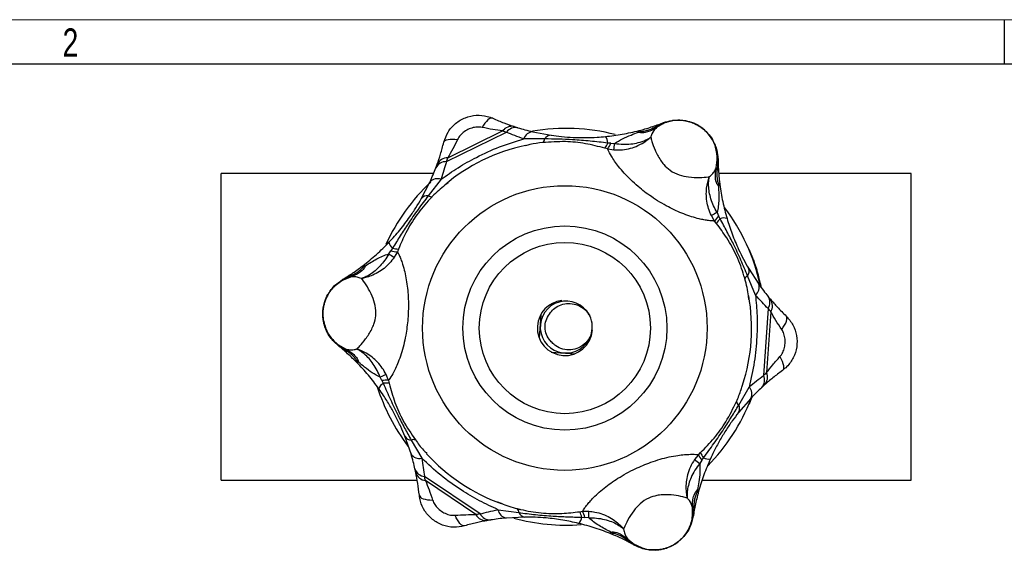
# Model space of a CAD drawing. Header units: millimetres. Extents: x 0 to 420, y 0 to 297.
# Tile 4 of 11: x 99 to 210, y 237 to 297. Entities that reach past the tile are written whole.
import ezdxf

# ---------------------------------------------------------------- set-up
doc = ezdxf.new("R2010")
doc.units = ezdxf.units.MM
doc.layers.add('ОСЕВЫЕ', color=7, linetype='Continuous')
doc.styles.add('SLDTEXTSTYLE2', font='TXT', dxfattribs={"width": 0.75})

msp = doc.modelspace()

# ---------------------------------------------------------------- linework, layer by layer
at = {"color": 7, "linetype": 'Continuous', "lineweight": 25}
for p, q in [((415, 292), (20, 292)), ((170.625, 284.888), (171.616, 285.367)), ((171.656, 285.33), (170.882, 284.877)), ((174.953, 285.413), (174.744, 285.455)), ((147.246, 281.045), (154.018, 284.353)), ((147.408, 281.485), (153.571, 284.495)), ((158.294, 283.599), (155.952, 283.603)), ((156.968, 284.404), (159.034, 284.011)), ((165.394, 282.468), (165.074, 282.559)), ((165.394, 282.468), (166.096, 282.362)), ((165.749, 283.105), (165.408, 283.139)), ((165.749, 283.105), (166.174, 283.088)), ((177.586, 280.36), (177.715, 281.248)), ((177.765, 281.225), (177.693, 280.126)), ((145.808, 279.707), (121.935, 279.707)), ((121.935, 245.257), (121.935, 279.707)), ((199.535, 279.707), (177.877, 279.707)), ((199.535, 245.257), (199.535, 279.707)), ((144.431, 276.879), (145.392, 278.75)), ((146.648, 279.059), (145.211, 277.209)), ((147.448, 278.668), (147.091, 278.384)), ((177.416, 274.369), (177.053, 274.98)), ((177.698, 275.325), (177.872, 274.938)), ((178.032, 274.634), (177.872, 274.938)), ((177.62, 274.107), (177.416, 274.369)), ((141.201, 271.315), (141.018, 271.025)), ((140.77, 270.68), (141.018, 271.025)), ((141.739, 270.914), (141.391, 270.295)), ((141.864, 271.222), (141.739, 270.914)), ((181.634, 270.354), (181.678, 270.232)), ((135.627, 267.788), (136.614, 268.275)), ((136.465, 268.066), (135.632, 267.734)), ((182.015, 266.045), (181.131, 268.215)), ((181.235, 269.055), (182.375, 267.287)), ((182.413, 267.811), (182.411, 267.81)), ((182.43, 267.731), (182.433, 267.731)), ((181.277, 265.548), (181.214, 265.965)), ((157.874, 263.863), (157.689, 261.209)), ((183.436, 264.535), (182.915, 257.016)), ((183.736, 264.174), (183.261, 257.332)), ((136.025, 259.774), (135.114, 260.393)), ((135.127, 260.446), (135.906, 260.002)), ((159.054, 259.641), (161.708, 259.457)), ((140.736, 256.453), (140.477, 257.114)), ((140.007, 256.443), (139.809, 256.819)), ((140.007, 256.443), (140.148, 256.13)), ((140.736, 256.453), (140.817, 256.131)), ((180.124, 253.689), (181.299, 255.716)), ((181.484, 254.436), (180.111, 252.843)), ((181.562, 254.516), (181.289, 253.77)), ((143.273, 248.188), (142.579, 250.174)), ((143.306, 249.739), (144.474, 247.709)), ((175.595, 248.106), (175.151, 247.551)), ((175.595, 248.106), (175.833, 248.338)), ((175.968, 247.48), (175.742, 247.121)), ((175.968, 247.48), (176.168, 247.759)), ((121.935, 245.257), (143.963, 245.257)), ((151.042, 241.448), (144.792, 245.659)), ((150.58, 241.369), (144.892, 245.201)), ((176.025, 245.257), (199.535, 245.257)), ((153, 242.811), (153.413, 242.649)), ((153.062, 241.923), (155.382, 241.604)), ((162.241, 241.699), (162.57, 241.744)), ((162.57, 241.744), (163.28, 241.753)), ((174.942, 241.252), (174.936, 242.149)), ((175.074, 242.366), (174.994, 241.268)), ((156.058, 241.094), (153.957, 240.99)), ((162.491, 241.078), (162.834, 241.065)), ((163.257, 241.022), (162.834, 241.065)), ((168.333, 238.014), (167.417, 238.626)), ((167.673, 238.601), (168.377, 238.046))]:
    msp.add_line(p, q, dxfattribs=at)
at = {"color": 7, "linetype": 'Continuous', "lineweight": 25, "flags": 128}
for points in [[(152.474, 285.916), (152.36, 285.939), (152.227, 285.915), (152.08, 285.845), (151.923, 285.729), (151.758, 285.572), (151.591, 285.377), (151.426, 285.149), (151.267, 284.893)], [(146.961, 283.224), (147.014, 283.328), (147.114, 283.418), (147.26, 283.49), (147.448, 283.544), (147.673, 283.577), (147.93, 283.588), (148.211, 283.578), (148.51, 283.547)], [(184.971, 262.188), (185.147, 262.432), (185.297, 262.67), (185.415, 262.899), (185.499, 263.11), (185.547, 263.3), (185.557, 263.462), (185.529, 263.594), (185.465, 263.692)], [(184.758, 259.128), (184.9, 258.862), (185.015, 258.605), (185.1, 258.363), (185.154, 258.142), (185.175, 257.948), (185.163, 257.785), (185.118, 257.658), (185.041, 257.571)], [(144.21, 243.54), (144.247, 243.43), (144.334, 243.327), (144.469, 243.235), (144.647, 243.156), (144.866, 243.093), (145.118, 243.046), (145.399, 243.017), (145.699, 243.006)], [(149.298, 240.112), (149.181, 240.105), (149.053, 240.148), (148.918, 240.238), (148.777, 240.374), (148.636, 240.553), (148.498, 240.769), (148.366, 241.018), (148.243, 241.292)]]:
    msp.add_lwpolyline(points, dxfattribs=at)
at = {"color": 7, "linetype": 'Continuous', "lineweight": 25}
for radius in [16, 11.475, 9.625]:
    msp.add_circle((160.575, 262.343), radius, dxfattribs=at)
for centre, radius, start, end in [((154.608, 283.727), 1.291, 77.80344, 143.46385), ((155.049, 283.61), 1.271, 78.85695, 144.2056), ((162.661, 308.747), 25, 251.86913, 252.86376), ((160.735, 262.482), 22.3, 75.67808, 99.83514), ((170.77, 285.262), 0.401, 248.8385, 286.25998), ((171.726, 285.321), 0.119, 114.16256, 157.31107), ((171.707, 285.424), 0.107, 211.84873, 241.24782), ((174.96, 285.423), 0.0127, 207.78462, 234.71362), ((174.926, 285.302), 0.118, 68.25646, 79.03263), ((161.973, 310.154), 27, 251.86913, 252.86376), ((157.036, 283.273), 1.133, 93.45357, 163.03995), ((157.729, 283.627), 0.566, 308.55545, 357.243), ((159.018, 283.17), 0.842, 88.93231, 149.30224), ((164.24, 283.118), 1.169, 1.00825, 40.0105), ((168.2, 287.537), 3.255, 281.41492, 288.19093), ((176.461, 284.268), 0.118, 33.03353, 43.8097), ((176.561, 284.345), 0.0127, 237.35254, 264.28154), ((160.575, 262.343), 21, 102.20414, 130.04517), ((163.192, 284.029), 2.388, 322.01171, 338.1224), ((163.174, 284.126), 2.77, 323.25147, 338.37064), ((128.703, 286.727), 37.647, 353.34136, 354.45336), ((147.377, 280.194), 1.291, 88.60231, 154.26271), ((122.005, 290.632), 27, 339.2024, 340.19703), ((177.681, 281.309), 0.119, 314.75509, 357.9036), ((147.198, 279.775), 1.271, 87.86055, 153.20921), ((122.692, 289.224), 25, 339.2024, 340.19703), ((177.985, 280.401), 0.401, 185.80617, 223.22766), ((177.783, 281.331), 0.107, 230.81834, 260.21742), ((146.242, 278.001), 1.133, 69.02621, 138.61258), ((160.735, 262.482), 22.3, 133.13314, 155.53644), ((181.059, 278.874), 3.255, 183.87522, 190.65123), ((145.105, 276.374), 0.842, 82.76391, 143.13385), ((145.537, 277.671), 0.566, 234.82316, 283.51071), ((160.735, 262.482), 22.3, 12.15251, 37.00129), ((195.147, 241.966), 37.647, 117.6128, 118.7248), ((179.786, 272.935), 2.77, 133.69552, 148.81469), ((179.689, 272.915), 2.388, 133.94376, 150.05444), ((178.452, 273.544), 1.169, 72.05566, 111.05791), ((141.935, 272.224), 1.169, 192.05566, 231.05791), ((141.861, 273.61), 2.388, 253.94376, 270.05444), ((160.935, 302.471), 37.647, 237.6128, 238.7248), ((141.796, 273.684), 2.77, 253.69552, 268.81469), ((136.016, 271.817), 3.255, 303.87522, 310.65123), ((136.23, 268.391), 0.401, 305.80617, 343.22766), ((181.369, 267.701), 0.566, 114.82316, 163.51071), ((180.461, 268.724), 0.842, 322.76391, 23.13385), ((135.596, 267.674), 0.119, 74.75509, 117.9036), ((135.526, 267.751), 0.107, 350.81834, 20.21742), ((181.301, 266.926), 1.133, 309.02621, 18.61258), ((160.575, 262.343), 21, 342.22331, 9.95541), ((182.36, 265.211), 1.271, 327.86055, 33.20921), ((202.796, 281.709), 25, 219.2024, 220.19703), ((133.644, 265.137), 0.118, 153.03353, 163.8097), ((133.527, 265.186), 0.0127, 357.35254, 24.28154), ((160.575, 262.343), 3.1, 96.50574, 176.03308), ((160.731, 262.461), 2.922, 28.12534, 340.32356), ((182.634, 264.847), 1.291, 328.60231, 34.26271), ((160.735, 262.482), 2.925, 339.9226, 24.9226), ((204.359, 281.6), 27, 219.2024, 220.19703), ((133.516, 263.292), 0.118, 188.25646, 199.03263), ((133.394, 263.26), 0.0127, 327.78462, 354.71362), ((160.575, 262.343), 3.1, 176.03308, 356.03308), ((135.099, 260.51), 0.119, 234.16256, 277.31107), ((135.02, 260.443), 0.107, 331.84873, 1.24782), ((135.629, 259.712), 0.401, 8.8385, 46.25998), ((134.943, 256.349), 3.255, 41.41492, 48.19093), ((155.393, 222.549), 37.647, 113.34136, 114.45336), ((181.756, 256.495), 1.271, 318.85695, 24.2056), ((201.282, 237.226), 27, 131.86913, 132.86376), ((182.077, 256.818), 1.291, 317.80344, 23.46385), ((140.75, 255.128), 1.169, 121.00825, 160.0105), ((140.41, 253.702), 2.77, 83.25147, 98.37064), ((140.485, 253.766), 2.388, 82.01171, 98.1224), ((199.719, 237.334), 25, 131.86913, 132.86376), ((160.735, 262.482), 22.3, 197.57383, 217.03139), ((180.47, 254.942), 1.133, 333.45357, 43.03995), ((160.735, 262.482), 22.3, 315.50001, 338.66779), ((180.43, 254.165), 0.566, 188.55545, 237.243), ((179.39, 253.277), 0.842, 328.93231, 29.30224), ((143.316, 250.581), 0.842, 208.93231, 269.30224), ((143.565, 249.236), 0.566, 68.55545, 117.243), ((144.218, 248.813), 1.133, 213.45357, 283.03995), ((160.575, 262.343), 21, 222.25855, 250.01418), ((178.14, 249.2), 2.77, 203.25147, 218.37064), ((178.047, 249.233), 2.388, 202.01171, 218.1224), ((197.628, 277.752), 37.647, 233.34136, 234.45336), ((176.735, 248.781), 1.169, 241.00825, 280.0105), ((144.92, 246.923), 1.271, 198.85695, 264.2056), ((119.344, 240.947), 25, 11.86913, 12.86376), ((145.039, 246.483), 1.291, 197.80344, 263.46385), ((118.469, 239.648), 27, 11.86913, 12.86376), ((178.581, 243.142), 3.255, 161.41492, 168.19093), ((155.36, 214.795), 27, 99.2024, 100.19703), ((152.166, 242.042), 1.271, 207.86055, 273.20921), ((154.181, 242.101), 1.133, 189.02621, 258.61258), ((154.819, 241.655), 0.566, 354.82316, 43.51071), ((156.158, 241.93), 0.842, 202.76391, 263.13385), ((160.174, 240.503), 2.388, 13.94376, 30.05444), ((160.142, 240.409), 2.77, 13.69552, 28.81469), ((125.643, 242.591), 37.647, 357.6128, 358.7248), ((175.326, 242.054), 0.401, 128.8385, 166.25998), ((151.714, 241.987), 1.291, 208.60231, 274.26271), ((156.236, 216.094), 25, 99.2024, 100.19703), ((160.735, 262.482), 22.3, 254.67533, 274.2886), ((161.337, 241.26), 1.169, 312.05566, 351.05791), ((174.997, 241.161), 0.107, 91.84873, 121.24782), ((174.899, 241.196), 0.119, 354.16256, 37.31107), ((164.65, 236.337), 3.255, 63.87522, 70.65123), ((167.509, 238.235), 0.401, 65.80617, 103.22766), ((173.282, 238.434), 0.118, 308.25646, 319.03263), ((173.371, 238.344), 0.0127, 87.78462, 114.71362), ((168.415, 237.946), 0.107, 110.81834, 140.21742), ((168.447, 238.045), 0.119, 194.75509, 237.9036), ((171.636, 237.497), 0.0127, 117.35254, 144.28154), ((171.62, 237.622), 0.118, 273.03353, 283.8097)]:
    msp.add_arc(centre, radius, start, end, dxfattribs=at)
for points, knots in [([(146.961, 283.224), (147.097, 283.618), (147.373, 284.416), (148.242, 285.387), (149.354, 286.05), (150.606, 286.32), (151.681, 286.224), (152.269, 285.996), (152.474, 285.916)], [0, 0, 0, 0, 0.1795341, 0.3635123, 0.545343, 0.7260163, 0.9041961, 1, 1, 1, 1]), ([(152.474, 285.916), (152.897, 285.736), (153.758, 285.368), (154.502, 285.116), (154.881, 284.988)], [0, 0, 0, 0, 0.4913897, 1, 1, 1, 1]), ([(171.616, 285.367), (172.038, 285.503), (172.931, 285.791), (174.098, 285.706), (174.756, 285.483), (174.949, 285.417)], [0, 0, 0, 0, 0.3880881, 0.8205413, 1, 1, 1, 1]), ([(171.677, 285.43), (171.991, 285.53), (172.372, 285.652), (173.058, 285.738), (173.718, 285.74), (174.435, 285.608), (174.841, 285.459), (174.97, 285.411)], [0, 0, 0, 0, 0.2910563, 0.3536638, 0.6157191, 0.8777653, 1, 1, 1, 1]), ([(151.267, 284.893), (151.175, 284.909), (150.899, 284.957), (150.4, 284.916), (149.81, 284.738), (149.262, 284.43), (148.797, 284.032), (148.602, 283.703), (148.51, 283.547)], [0, 0, 0, 0, 0.0880335, 0.2631241, 0.4518244, 0.6442461, 0.8314274, 1, 1, 1, 1]), ([(153.571, 284.495), (153.21, 284.543), (152.477, 284.641), (151.674, 284.808), (151.267, 284.893)], [0, 0, 0, 0, 0.4936807, 1, 1, 1, 1]), ([(155.295, 284.857), (155.552, 284.779), (156.069, 284.624), (156.667, 284.477), (156.968, 284.404)], [0, 0, 0, 0, 0.4962407, 1, 1, 1, 1]), ([(170.882, 284.877), (170.551, 284.685), (170.026, 284.381), (169.359, 284.277), (168.994, 284.289), (168.871, 284.336), (168.844, 284.347)], [0, 0, 0, 0, 0.47799775, 0.75881391, 0.94631789, 1, 1, 1, 1]), ([(168.968, 284.556), (169.166, 284.609), (169.633, 284.734), (170.306, 284.941), (170.957, 285.161), (171.389, 285.319), (171.647, 285.418), (171.677, 285.43)], [0, 0, 0, 0, 0.1954852, 0.461633, 0.7292092, 0.9677836, 1, 1, 1, 1]), ([(169.216, 284.445), (169.225, 284.444), (169.265, 284.439), (169.49, 284.481), (169.815, 284.556), (170.228, 284.692), (170.493, 284.823), (170.625, 284.888)], [0, 0, 0, 0, 0.02329827, 0.10792045, 0.4427986, 0.72255644, 1, 1, 1, 1]), ([(170.882, 284.877), (170.82, 284.819), (170.553, 284.572), (170.369, 284.209), (170.255, 283.852), (170.238, 283.802)], [0, 0, 0, 0, 0.2066165, 0.8870311, 1, 1, 1, 1]), ([(174.949, 285.417), (175.222, 285.295), (175.521, 285.161), (175.792, 284.98), (175.815, 284.965)], [0, 0, 0, 0, 0.9163783, 1, 1, 1, 1]), ([(175.815, 284.965), (175.792, 284.98), (175.751, 285.007), (175.619, 285.091), (175.361, 285.241), (175.108, 285.348), (174.953, 285.413)], [0, 0, 0, 0, 0.0839481, 0.1523514, 0.4815794, 1, 1, 1, 1]), ([(174.97, 285.411), (175.003, 285.398), (175.276, 285.286), (175.559, 285.135), (175.795, 284.978), (175.815, 284.965)], [0, 0, 0, 0, 0.1107854, 0.9259984, 1, 1, 1, 1]), ([(176.554, 284.334), (176.459, 284.43), (176.25, 284.642), (175.994, 284.842), (175.837, 284.949), (175.815, 284.965)], [0, 0, 0, 0, 0.41479479, 0.91604892, 1, 1, 1, 1]), ([(175.815, 284.965), (175.837, 284.949), (176.031, 284.817), (176.286, 284.611), (176.496, 284.397), (176.56, 284.332)], [0, 0, 0, 0, 0.0835371, 0.7203797, 1, 1, 1, 1]), ([(175.815, 284.965), (175.834, 284.951), (176.068, 284.792), (176.315, 284.586), (176.521, 284.375), (176.546, 284.35)], [0, 0, 0, 0, 0.0740016, 0.8892146, 1, 1, 1, 1]), ([(146.648, 279.059), (147.28, 279.507), (148.552, 280.408), (150.76, 281.629), (153.223, 282.764), (155.037, 283.322), (155.952, 283.603)], [0, 0, 0, 0, 0.2242779, 0.4513101, 0.7232029, 1, 1, 1, 1]), ([(148.51, 283.547), (148.332, 283.183), (147.971, 282.446), (147.597, 281.807), (147.408, 281.485)], [0, 0, 0, 0, 0.494313, 1, 1, 1, 1]), ([(155.952, 283.603), (155.608, 283.727), (154.915, 283.976), (154.318, 284.227), (154.018, 284.353)], [0, 0, 0, 0, 0.49658396, 1, 1, 1, 1]), ([(165.408, 283.139), (164.746, 283.214), (163.415, 283.365), (161.575, 283.502), (159.85, 283.584), (158.814, 283.594), (158.294, 283.599)], [0, 0, 0, 0, 0.27426962, 0.55141287, 0.77521398, 1, 1, 1, 1]), ([(159.034, 284.011), (159.42, 283.96), (160.203, 283.855), (161.5, 283.762), (162.85, 283.736), (164.068, 283.775), (164.827, 283.842), (165.135, 283.87)], [0, 0, 0, 0, 0.2100914, 0.4267359, 0.6373957, 0.8532257, 1, 1, 1, 1]), ([(165.135, 283.87), (165.769, 283.947), (167.043, 284.102), (168.316, 284.386), (168.957, 284.553), (168.968, 284.556)], [0, 0, 0, 0, 0.4937737, 0.9909106, 1, 1, 1, 1]), ([(166.096, 282.362), (166.419, 282.356), (167.046, 282.345), (167.959, 282.526), (168.852, 282.842), (169.527, 283.228), (169.947, 283.547), (170.112, 283.688), (170.185, 283.752), (170.215, 283.78), (170.23, 283.794), (170.235, 283.799), (170.238, 283.802)], [0, 0, 0, 0, 0.2102931, 0.4073917, 0.6045022, 0.8342915, 0.9275402, 0.9678088, 0.9856017, 0.9953665, 0.9969712, 1, 1, 1, 1]), ([(166.174, 283.088), (166.46, 283.274), (167.037, 283.649), (167.952, 284.016), (168.569, 284.245), (168.844, 284.347)], [0, 0, 0, 0, 0.35217622, 0.71190234, 1, 1, 1, 1]), ([(166.174, 283.088), (166.494, 283.052), (167.113, 282.982), (168.011, 283.023), (168.888, 283.172), (169.548, 283.406), (169.958, 283.623), (170.117, 283.721), (170.187, 283.767), (170.216, 283.786), (170.23, 283.796), (170.235, 283.799), (170.238, 283.802)], [0, 0, 0, 0, 0.21028969, 0.40737011, 0.60446102, 0.83554292, 0.92832564, 0.96820042, 0.98578756, 0.99536541, 0.99696764, 1, 1, 1, 1]), ([(168.844, 284.347), (168.879, 284.427), (168.922, 284.528), (168.958, 284.553), (168.967, 284.555), (168.968, 284.556)], [0, 0, 0, 0, 0.7655608, 0.9575921, 1, 1, 1, 1]), ([(168.968, 284.556), (168.969, 284.556), (168.983, 284.559), (169.023, 284.531), (169.151, 284.474), (169.216, 284.445)], [0, 0, 0, 0, 0.0404162, 0.5156724, 1, 1, 1, 1]), ([(170.238, 283.802), (170.277, 283.647), (170.375, 283.261), (170.697, 282.355), (171.17, 281.416), (171.755, 280.629), (172.429, 279.997), (173.417, 279.514), (174.584, 279.281), (175.76, 279.246), (176.494, 279.308), (176.782, 279.352), (176.832, 279.36)], [0, 0, 0, 0, 0.084306, 0.20982, 0.3413365, 0.400758, 0.4918333, 0.599286, 0.7059169, 0.834329, 0.971301, 1, 1, 1, 1]), ([(176.546, 284.35), (176.585, 284.308), (176.819, 284.058), (177.118, 283.672), (177.289, 283.284), (177.346, 283.156)], [0, 0, 0, 0, 0.1182444, 0.7098886, 1, 1, 1, 1]), ([(177.715, 281.248), (177.683, 281.73), (177.62, 282.695), (177.083, 283.725), (176.661, 284.211), (176.554, 284.334)], [0, 0, 0, 0, 0.42706836, 0.85405441, 1, 1, 1, 1]), ([(176.56, 284.332), (176.862, 283.941), (177.467, 283.159), (177.751, 282.022), (177.762, 281.378), (177.765, 281.225)], [0, 0, 0, 0, 0.43212444, 0.86554045, 1, 1, 1, 1]), ([(146.214, 280.755), (146.341, 281.118), (146.6, 281.859), (146.84, 282.763), (146.961, 283.224)], [0, 0, 0, 0, 0.4910018, 1, 1, 1, 1]), ([(165.074, 282.559), (164.349, 282.746), (162.89, 283.123), (160.556, 283.364), (158.936, 283.246), (158.082, 283.184)], [0, 0, 0, 0, 0.3181067, 0.6406387, 1, 1, 1, 1]), ([(177.416, 274.369), (177.28, 274.372), (177.031, 274.376), (176.5, 274.447), (176.046, 274.532), (175.492, 274.66), (174.834, 274.843), (173.664, 275.253), (172.113, 275.967), (170.387, 277.017), (168.995, 278.072), (167.993, 278.972), (167.252, 279.733), (166.641, 280.452), (166.156, 281.11), (165.728, 281.772), (165.501, 282.207), (165.411, 282.422), (165.397, 282.459), (165.394, 282.468)], [0, 0, 0, 0, 0.0508, 0.0930476, 0.1353431, 0.1534488, 0.2100889, 0.2668325, 0.3800434, 0.5104205, 0.6203004, 0.6856801, 0.7480656, 0.8103401, 0.8599172, 0.9094096, 0.9832003, 0.9957262, 1, 1, 1, 1]), ([(177.388, 283.068), (177.439, 282.967), (177.555, 282.739), (177.725, 282.152), (177.769, 281.656), (177.8, 281.305)], [0, 0, 0, 0, 0.1853579, 0.4228582, 1, 1, 1, 1]), ([(177.8, 281.305), (177.8, 281.275), (177.804, 281.088), (177.813, 280.782), (177.834, 280.302), (177.873, 279.722), (177.932, 279.078), (177.986, 278.644), (178.008, 278.466)], [0, 0, 0, 0, 0.0290032, 0.183577, 0.3411388, 0.5825464, 0.8288151, 1, 1, 1, 1]), ([(145.392, 278.75), (145.517, 279.028), (145.769, 279.589), (145.965, 280.094), (146.063, 280.348)], [0, 0, 0, 0, 0.4964643, 1, 1, 1, 1]), ([(147.246, 281.045), (147.162, 280.735), (146.993, 280.111), (146.763, 279.411), (146.648, 279.059)], [0, 0, 0, 0, 0.4964039, 1, 1, 1, 1]), ([(176.832, 279.36), (176.835, 279.362), (176.98, 279.481), (177.235, 279.723), (177.466, 280.044), (177.555, 280.278), (177.586, 280.36)], [0, 0, 0, 0, 0.0085176, 0.3914508, 0.7859517, 1, 1, 1, 1]), ([(177.861, 278.273), (177.798, 278.362), (177.612, 278.626), (177.445, 279.361), (177.535, 280), (177.586, 280.36)], [0, 0, 0, 0, 0.1812451, 0.5381118, 1, 1, 1, 1]), ([(177.053, 274.98), (176.94, 275.242), (176.714, 275.767), (176.53, 276.601), (176.466, 277.439), (176.521, 278.211), (176.642, 278.78), (176.743, 279.111), (176.791, 279.25), (176.813, 279.311), (176.823, 279.336), (176.828, 279.35), (176.83, 279.356), (176.832, 279.36)], [0, 0, 0, 0, 0.1857636, 0.3715391, 0.5546533, 0.7377739, 0.8872642, 0.9502558, 0.977816, 0.9900611, 0.9953679, 0.9969721, 1, 1, 1, 1]), ([(177.698, 275.325), (177.561, 275.574), (177.288, 276.073), (176.994, 276.849), (176.803, 277.618), (176.727, 278.322), (176.747, 278.837), (176.788, 279.137), (176.811, 279.262), (176.822, 279.316), (176.827, 279.339), (176.83, 279.351), (176.831, 279.356), (176.832, 279.36)], [0, 0, 0, 0, 0.1857528, 0.3715157, 0.554621, 0.7377323, 0.8879254, 0.9506552, 0.9780166, 0.9901573, 0.9953668, 0.9969686, 1, 1, 1, 1]), ([(177.693, 280.126), (177.68, 279.899), (177.659, 279.524), (177.711, 279.111), (177.752, 278.865), (177.78, 278.743), (177.797, 278.681), (177.808, 278.662), (177.812, 278.654)], [0, 0, 0, 0, 0.4360648, 0.7173493, 0.868146, 0.9404735, 0.9768212, 1, 1, 1, 1]), ([(177.861, 278.273), (177.875, 277.772), (177.897, 277.015), (177.853, 276.043), (177.749, 275.564), (177.698, 275.325)], [0, 0, 0, 0, 0.4945477, 0.7475431, 1, 1, 1, 1]), ([(177.812, 278.654), (177.863, 278.605), (177.964, 278.507), (178.005, 278.481), (178.007, 278.467), (178.008, 278.466)], [0, 0, 0, 0, 0.4843276, 0.9595838, 1, 1, 1, 1]), ([(178.008, 278.466), (178.008, 278.464), (178.009, 278.455), (177.999, 278.413), (177.922, 278.335), (177.861, 278.273)], [0, 0, 0, 0, 0.0424079, 0.2344392, 1, 1, 1, 1]), ([(178.008, 278.466), (178.105, 277.824), (178.299, 276.532), (178.641, 275.283), (178.812, 274.656)], [0, 0, 0, 0, 0.4976072, 1, 1, 1, 1]), ([(140.793, 271.98), (141.203, 272.429), (142.039, 273.344), (143.047, 274.684), (143.85, 275.885), (144.236, 276.544), (144.431, 276.879)], [0, 0, 0, 0, 0.2882927, 0.5874401, 0.7908155, 1, 1, 1, 1]), ([(145.211, 277.209), (144.826, 276.703), (144.054, 275.686), (143.001, 274.166), (142.056, 272.713), (141.486, 271.782), (141.201, 271.315)], [0, 0, 0, 0, 0.2742749, 0.5509578, 0.7748303, 1, 1, 1, 1]), ([(145.669, 277.121), (145.584, 277.033), (144.963, 276.383), (143.864, 275.062), (142.706, 273.178), (142.129, 271.837), (141.864, 271.222)], [0, 0, 0, 0, 0.05202261, 0.38081341, 0.71591719, 1, 1, 1, 1]), ([(181.131, 268.215), (180.885, 268.801), (180.391, 269.979), (179.602, 271.65), (178.816, 273.195), (178.294, 274.154), (178.032, 274.634)], [0, 0, 0, 0, 0.2742749, 0.5509578, 0.7748303, 1, 1, 1, 1]), ([(178.812, 274.656), (178.996, 274.076), (179.37, 272.894), (180.027, 271.351), (180.665, 270.055), (181.043, 269.391), (181.235, 269.055)], [0, 0, 0, 0, 0.2882927, 0.5874401, 0.7908155, 1, 1, 1, 1]), ([(180.826, 267.862), (180.792, 267.98), (180.54, 268.842), (179.946, 270.455), (178.893, 272.4), (178.02, 273.57), (177.62, 274.107)], [0, 0, 0, 0, 0.0520226, 0.3808134, 0.7159172, 1, 1, 1, 1]), ([(137.895, 269.378), (138.403, 269.783), (139.424, 270.598), (140.335, 271.518), (140.793, 271.98)], [0, 0, 0, 0, 0.4976072, 1, 1, 1, 1]), ([(140.77, 270.68), (140.623, 270.437), (140.327, 269.951), (139.802, 269.309), (139.232, 268.758), (138.66, 268.341), (138.204, 268.1), (137.924, 267.986), (137.804, 267.944), (137.752, 267.926), (137.729, 267.919), (137.718, 267.916), (137.712, 267.914), (137.709, 267.913)], [0, 0, 0, 0, 0.1857528, 0.3715157, 0.554621, 0.7377323, 0.8879254, 0.9506552, 0.9780166, 0.9901573, 0.9953668, 0.9969686, 1, 1, 1, 1]), ([(141.391, 270.295), (141.22, 270.066), (140.879, 269.608), (140.249, 269.031), (139.555, 268.556), (138.859, 268.218), (138.306, 268.038), (137.969, 267.96), (137.824, 267.932), (137.761, 267.921), (137.734, 267.917), (137.72, 267.914), (137.713, 267.913), (137.709, 267.913)], [0, 0, 0, 0, 0.1857636, 0.3715391, 0.5546533, 0.7377739, 0.8872642, 0.9502558, 0.977816, 0.9900611, 0.9953679, 0.9969721, 1, 1, 1, 1]), ([(138.136, 269.347), (138.562, 269.61), (139.207, 270.008), (140.071, 270.456), (140.537, 270.605), (140.77, 270.68)], [0, 0, 0, 0, 0.49454774, 0.74754308, 1, 1, 1, 1]), ([(141.739, 270.914), (141.804, 270.795), (141.925, 270.577), (142.13, 270.082), (142.283, 269.646), (142.449, 269.103), (142.619, 268.441), (142.85, 267.222), (143.006, 265.523), (142.96, 263.503), (142.742, 261.77), (142.464, 260.452), (142.176, 259.429), (141.858, 258.541), (141.531, 257.793), (141.172, 257.091), (140.908, 256.676), (140.767, 256.491), (140.742, 256.461), (140.736, 256.453)], [0, 0, 0, 0, 0.0508, 0.0930476, 0.1353431, 0.1534488, 0.2100889, 0.2668325, 0.3800434, 0.5104205, 0.6203004, 0.6856801, 0.7480656, 0.8103401, 0.8599172, 0.9094096, 0.9832003, 0.9957262, 1, 1, 1, 1]), ([(181.291, 271.189), (181.566, 270.493), (182.105, 269.125), (182.434, 267.692), (182.595, 266.988)], [0, 0, 0, 0, 0.5088675, 1, 1, 1, 1]), ([(181.603, 270.406), (181.606, 270.405), (181.611, 270.401), (181.626, 270.37), (181.634, 270.354)], [0, 0, 0, 0, 0.4996119, 1, 1, 1, 1]), ([(181.686, 270.235), (181.713, 270.169), (181.767, 270.037), (181.901, 269.681), (182.008, 269.352), (182.079, 269.133)], [0, 0, 0, 0, 0.250484, 0.5005319, 1, 1, 1, 1]), ([(135.54, 267.778), (135.566, 267.794), (135.726, 267.89), (135.987, 268.051), (136.392, 268.31), (136.875, 268.633), (137.403, 269.006), (137.752, 269.27), (137.895, 269.378)], [0, 0, 0, 0, 0.0290032, 0.183577, 0.3411388, 0.5825464, 0.8288151, 1, 1, 1, 1]), ([(138.136, 269.347), (138.09, 269.249), (137.954, 268.955), (137.402, 268.443), (136.803, 268.202), (136.465, 268.066)], [0, 0, 0, 0, 0.1812451, 0.5381118, 1, 1, 1, 1]), ([(136.614, 268.275), (136.818, 268.378), (137.153, 268.547), (137.484, 268.799), (137.677, 268.958), (137.769, 269.043), (137.814, 269.088), (137.825, 269.107), (137.83, 269.114)], [0, 0, 0, 0, 0.43606479, 0.71734926, 0.86814595, 0.94047352, 0.97682117, 1, 1, 1, 1]), ([(137.83, 269.114), (137.847, 269.183), (137.881, 269.32), (137.883, 269.368), (137.894, 269.377), (137.895, 269.378)], [0, 0, 0, 0, 0.4843276, 0.9595838, 1, 1, 1, 1]), ([(137.895, 269.378), (137.896, 269.379), (137.904, 269.384), (137.945, 269.397), (138.051, 269.369), (138.136, 269.347)], [0, 0, 0, 0, 0.0424079, 0.2344392, 1, 1, 1, 1]), ([(182.079, 269.133), (182.127, 268.973), (182.224, 268.653), (182.316, 268.292), (182.369, 268.064), (182.409, 267.878), (182.411, 267.838), (182.413, 267.811)], [0, 0, 0, 0, 0.2502958, 0.5003422, 0.6257039, 0.7513138, 1, 1, 1, 1]), ([(137.709, 267.913), (137.705, 267.914), (137.53, 267.981), (137.193, 268.081), (136.799, 268.12), (136.552, 268.08), (136.465, 268.066)], [0, 0, 0, 0, 0.0085176, 0.3914508, 0.7859517, 1, 1, 1, 1]), ([(133.539, 265.191), (133.726, 265.648), (134.101, 266.564), (134.944, 267.378), (135.496, 267.71), (135.627, 267.788)], [0, 0, 0, 0, 0.4321244, 0.8655405, 1, 1, 1, 1]), ([(135.632, 267.734), (135.23, 267.465), (134.426, 266.928), (133.803, 265.947), (133.593, 265.34), (133.54, 265.185)], [0, 0, 0, 0, 0.42706836, 0.85405441, 1, 1, 1, 1]), ([(134.22, 266.54), (134.281, 266.635), (134.426, 266.856), (134.849, 267.296), (135.257, 267.581), (135.54, 267.778)], [0, 0, 0, 0, 0.1853449, 0.4354911, 1, 1, 1, 1]), ([(137.159, 259.982), (137.274, 260.093), (137.559, 260.37), (138.182, 261.103), (138.759, 261.982), (139.148, 262.882), (139.358, 263.781), (139.283, 264.878), (138.901, 266.006), (138.343, 267.042), (137.923, 267.646), (137.741, 267.873), (137.709, 267.913)], [0, 0, 0, 0, 0.08430604, 0.20982003, 0.34133652, 0.40075799, 0.49183325, 0.599286, 0.70591693, 0.83432902, 0.97130097, 1, 1, 1, 1]), ([(182.375, 267.287), (182.554, 267.04), (182.914, 266.541), (183.253, 266.119), (183.424, 265.907)], [0, 0, 0, 0, 0.4964643, 1, 1, 1, 1]), ([(182.433, 267.731), (182.443, 267.709), (182.459, 267.676), (182.514, 267.475), (182.57, 267.254), (182.614, 267.048), (182.641, 266.925)], [0, 0, 0, 0, 0.3621155, 0.5451606, 0.7278174, 1, 1, 1, 1]), ([(133.531, 265.17), (133.547, 265.225), (133.647, 265.553), (133.831, 266.004), (134.082, 266.347), (134.164, 266.46)], [0, 0, 0, 0, 0.11824438, 0.70988861, 1, 1, 1, 1]), ([(182.015, 266.045), (182.087, 265.274), (182.231, 263.722), (182.185, 261.2), (181.936, 258.498), (181.512, 256.649), (181.299, 255.716)], [0, 0, 0, 0, 0.2242779, 0.4513101, 0.7232029, 1, 1, 1, 1]), ([(183.436, 264.535), (183.21, 264.762), (182.754, 265.221), (182.262, 265.769), (182.015, 266.045)], [0, 0, 0, 0, 0.4964039, 1, 1, 1, 1]), ([(133.364, 264.23), (133.366, 264.257), (133.383, 264.491), (133.434, 264.815), (133.514, 265.103), (133.539, 265.191)], [0, 0, 0, 0, 0.0835371, 0.7203797, 1, 1, 1, 1]), ([(133.54, 265.185), (133.504, 265.055), (133.426, 264.768), (133.38, 264.446), (133.366, 264.257), (133.364, 264.23)], [0, 0, 0, 0, 0.4147948, 0.9160489, 1, 1, 1, 1]), ([(133.364, 264.23), (133.365, 264.253), (133.386, 264.536), (133.441, 264.852), (133.521, 265.136), (133.531, 265.17)], [0, 0, 0, 0, 0.0740016, 0.8892146, 1, 1, 1, 1]), ([(158.972, 264.086), (159.118, 264.256), (159.443, 264.634), (160.145, 265.009), (160.981, 265.154), (161.854, 265.022), (162.66, 264.606), (163.146, 264.103), (163.347, 263.78), (163.387, 263.714)], [0, 0, 0, 0, 0.1281995, 0.2842813, 0.4446223, 0.6072942, 0.7816296, 0.9558953, 1, 1, 1, 1]), ([(183.701, 265.573), (183.952, 265.281), (184.464, 264.687), (185.127, 264.027), (185.465, 263.692)], [0, 0, 0, 0, 0.4910018, 1, 1, 1, 1]), ([(133.404, 263.253), (133.374, 263.552), (133.341, 263.877), (133.362, 264.202), (133.364, 264.23)], [0, 0, 0, 0, 0.9163783, 1, 1, 1, 1]), ([(133.399, 263.275), (133.394, 263.31), (133.354, 263.602), (133.344, 263.923), (133.362, 264.206), (133.364, 264.23)], [0, 0, 0, 0, 0.1107854, 0.9259984, 1, 1, 1, 1]), ([(133.364, 264.23), (133.362, 264.202), (133.359, 264.153), (133.352, 263.997), (133.351, 263.699), (133.385, 263.426), (133.406, 263.259)], [0, 0, 0, 0, 0.0839481, 0.1523514, 0.4815794, 1, 1, 1, 1]), ([(159.131, 260.719), (159.014, 260.839), (158.71, 261.152), (158.404, 261.804), (158.311, 262.609), (158.481, 263.424), (158.807, 263.863), (158.972, 264.086)], [0, 0, 0, 0, 0.1348781, 0.349584, 0.5642899, 0.7789958, 1, 1, 1, 1]), ([(184.971, 262.188), (184.744, 262.525), (184.287, 263.207), (183.921, 263.849), (183.736, 264.174)], [0, 0, 0, 0, 0.494313, 1, 1, 1, 1]), ([(185.465, 263.692), (185.738, 263.377), (186.292, 262.739), (186.698, 261.501), (186.717, 260.207), (186.325, 258.987), (185.704, 258.104), (185.212, 257.709), (185.041, 257.571)], [0, 0, 0, 0, 0.1795341, 0.3635123, 0.545343, 0.7260163, 0.9041961, 1, 1, 1, 1]), ([(135.03, 260.414), (134.738, 260.688), (134.233, 261.161), (133.744, 262.023), (133.497, 262.708), (133.423, 263.139), (133.399, 263.275)], [0, 0, 0, 0, 0.3533569, 0.6106074, 0.8777143, 1, 1, 1, 1]), ([(135.114, 260.393), (134.785, 260.69), (134.09, 261.318), (133.58, 262.372), (133.444, 263.053), (133.404, 263.253)], [0, 0, 0, 0, 0.3880881, 0.8205413, 1, 1, 1, 1]), ([(133.406, 263.259), (133.529, 262.783), (133.738, 261.975), (134.376, 261.102), (134.839, 260.661), (135.078, 260.482), (135.127, 260.446)], [0, 0, 0, 0, 0.43262148, 0.73456432, 0.9455486, 1, 1, 1, 1]), ([(163.482, 261.478), (163.313, 261.198), (162.975, 260.64), (162.162, 260.082), (161.246, 259.838), (160.334, 259.915), (159.605, 260.247), (159.264, 260.586), (159.131, 260.719)], [0, 0, 0, 0, 0.18652516, 0.37322435, 0.55136493, 0.72393735, 0.89187425, 1, 1, 1, 1]), ([(184.758, 259.128), (184.818, 259.2), (184.997, 259.414), (185.211, 259.868), (185.352, 260.467), (185.36, 261.096), (185.247, 261.698), (185.06, 262.031), (184.971, 262.188)], [0, 0, 0, 0, 0.08803355, 0.26312408, 0.45182442, 0.64424608, 0.83142743, 1, 1, 1, 1]), ([(137.141, 258.505), (136.996, 258.649), (136.654, 258.991), (136.138, 259.471), (135.622, 259.925), (135.27, 260.22), (135.055, 260.393), (135.03, 260.414)], [0, 0, 0, 0, 0.1954852, 0.461633, 0.7292092, 0.9677836, 1, 1, 1, 1]), ([(135.906, 260.002), (135.934, 259.992), (136.12, 259.928), (136.467, 259.88), (136.863, 259.917), (137.107, 259.97), (137.159, 259.982)], [0, 0, 0, 0, 0.0704446, 0.4724914, 0.8871953, 1, 1, 1, 1]), ([(135.906, 260.002), (136.237, 259.811), (136.763, 259.509), (137.187, 258.982), (137.359, 258.66), (137.379, 258.531), (137.384, 258.502)], [0, 0, 0, 0, 0.4779978, 0.7588139, 0.9463179, 1, 1, 1, 1]), ([(137.113, 258.775), (137.109, 258.783), (137.093, 258.82), (136.945, 258.994), (136.717, 259.238), (136.392, 259.528), (136.147, 259.692), (136.025, 259.774)], [0, 0, 0, 0, 0.02329827, 0.10792045, 0.4427986, 0.72255644, 1, 1, 1, 1]), ([(140.477, 257.114), (140.34, 257.363), (140.068, 257.861), (139.527, 258.516), (138.911, 259.08), (138.268, 259.513), (137.742, 259.771), (137.414, 259.898), (137.272, 259.946), (137.21, 259.966), (137.183, 259.974), (137.169, 259.979), (137.163, 259.981), (137.159, 259.982)], [0, 0, 0, 0, 0.1846373, 0.3692862, 0.5513038, 0.7333277, 0.8854448, 0.9494686, 0.977468, 0.9899058, 0.9953679, 0.9969721, 1, 1, 1, 1]), ([(139.809, 256.819), (139.697, 257.078), (139.473, 257.597), (139.045, 258.301), (138.56, 258.923), (138.052, 259.418), (137.631, 259.723), (137.365, 259.877), (137.25, 259.937), (137.2, 259.962), (137.179, 259.972), (137.167, 259.978), (137.162, 259.98), (137.159, 259.982)], [0, 0, 0, 0, 0.1846266, 0.3692631, 0.5512715, 0.7332859, 0.8861289, 0.9498816, 0.9776751, 0.990005, 0.9953668, 0.9969686, 1, 1, 1, 1]), ([(137.141, 258.505), (137.14, 258.506), (137.131, 258.517), (137.135, 258.565), (137.12, 258.704), (137.113, 258.775)], [0, 0, 0, 0, 0.0404162, 0.5156724, 1, 1, 1, 1]), ([(139.652, 255.528), (139.268, 256.039), (138.497, 257.064), (137.614, 258.025), (137.149, 258.496), (137.141, 258.505)], [0, 0, 0, 0, 0.4937737, 0.9909106, 1, 1, 1, 1]), ([(137.384, 258.502), (137.297, 258.492), (137.188, 258.479), (137.149, 258.497), (137.142, 258.504), (137.141, 258.505)], [0, 0, 0, 0, 0.7655608, 0.9575921, 1, 1, 1, 1]), ([(139.809, 256.819), (139.505, 256.973), (138.892, 257.286), (138.116, 257.894), (137.609, 258.315), (137.384, 258.502)], [0, 0, 0, 0, 0.35217622, 0.71190234, 1, 1, 1, 1]), ([(183.261, 257.332), (183.484, 257.621), (183.934, 258.206), (184.481, 258.818), (184.758, 259.128)], [0, 0, 0, 0, 0.4936807, 1, 1, 1, 1]), ([(181.299, 255.716), (181.578, 255.952), (182.14, 256.427), (182.656, 256.819), (182.915, 257.016)], [0, 0, 0, 0, 0.496584, 1, 1, 1, 1]), ([(185.041, 257.571), (184.673, 257.295), (183.924, 256.734), (183.334, 256.215), (183.033, 255.951)], [0, 0, 0, 0, 0.4913897, 1, 1, 1, 1]), ([(140.148, 256.13), (140.414, 255.519), (140.949, 254.291), (141.75, 252.629), (142.541, 251.094), (143.051, 250.191), (143.306, 249.739)], [0, 0, 0, 0, 0.2742696, 0.5514129, 0.775214, 1, 1, 1, 1]), ([(140.817, 256.131), (141.017, 255.41), (141.42, 253.957), (142.379, 251.815), (143.291, 250.471), (143.772, 249.763)], [0, 0, 0, 0, 0.31810675, 0.64063867, 1, 1, 1, 1]), ([(142.579, 250.174), (142.431, 250.533), (142.13, 251.264), (141.562, 252.433), (140.91, 253.617), (140.267, 254.651), (139.829, 255.275), (139.652, 255.528)], [0, 0, 0, 0, 0.2100914, 0.4267359, 0.6373957, 0.8532257, 1, 1, 1, 1]), ([(182.713, 255.658), (182.517, 255.474), (182.123, 255.104), (181.698, 254.66), (181.484, 254.436)], [0, 0, 0, 0, 0.4962407, 1, 1, 1, 1]), ([(175.833, 248.338), (176.358, 248.872), (177.414, 249.947), (178.789, 251.849), (179.498, 253.31), (179.871, 254.081)], [0, 0, 0, 0, 0.31810675, 0.64063867, 1, 1, 1, 1]), ([(176.168, 247.759), (176.564, 248.294), (177.36, 249.371), (178.399, 250.896), (179.333, 252.349), (179.86, 253.242), (180.124, 253.689)], [0, 0, 0, 0, 0.27426962, 0.55141287, 0.77521398, 1, 1, 1, 1]), ([(180.111, 252.843), (179.874, 252.534), (179.391, 251.908), (178.663, 250.832), (177.964, 249.675), (177.39, 248.601), (177.068, 247.91), (176.938, 247.63)], [0, 0, 0, 0, 0.2100914, 0.4267359, 0.6373957, 0.8532257, 1, 1, 1, 1]), ([(143.717, 246.513), (143.655, 246.774), (143.531, 247.3), (143.359, 247.891), (143.273, 248.188)], [0, 0, 0, 0, 0.49624072, 1, 1, 1, 1]), ([(162.57, 241.744), (162.64, 241.861), (162.768, 242.074), (163.094, 242.499), (163.396, 242.85), (163.783, 243.265), (164.271, 243.744), (165.211, 244.552), (166.605, 245.538), (168.377, 246.508), (169.987, 247.185), (171.268, 247.604), (172.297, 247.865), (173.225, 248.034), (174.037, 248.125), (174.824, 248.165), (175.315, 248.144), (175.546, 248.114), (175.585, 248.108), (175.595, 248.106)], [0, 0, 0, 0, 0.0508, 0.0930476, 0.1353431, 0.1534488, 0.2100889, 0.2668325, 0.3800434, 0.5104205, 0.6203004, 0.6856801, 0.7480656, 0.8103401, 0.8599172, 0.9094096, 0.9832003, 0.9957262, 1, 1, 1, 1]), ([(153.062, 241.923), (152.358, 242.247), (150.941, 242.898), (148.78, 244.199), (146.565, 245.765), (145.175, 247.057), (144.474, 247.709)], [0, 0, 0, 0, 0.2242779, 0.4513101, 0.7232029, 1, 1, 1, 1]), ([(144.474, 247.709), (144.539, 247.349), (144.669, 246.624), (144.751, 245.982), (144.792, 245.659)], [0, 0, 0, 0, 0.496584, 1, 1, 1, 1]), ([(175.151, 247.551), (174.989, 247.281), (174.665, 246.742), (174.369, 245.882), (174.21, 245.039), (174.182, 244.304), (174.229, 243.77), (174.279, 243.472), (174.306, 243.337), (174.32, 243.276), (174.326, 243.248), (174.327, 243.244)], [0, 0, 0, 0, 0.204685, 0.4093873, 0.5898268, 0.7702716, 0.9006607, 0.9560672, 0.9803887, 0.9969718, 1, 1, 1, 1]), ([(175.742, 247.121), (175.555, 246.869), (175.183, 246.365), (174.776, 245.586), (174.495, 244.832), (174.351, 244.18), (174.314, 243.708), (174.316, 243.444), (174.321, 243.325), (174.325, 243.272), (174.327, 243.248), (174.327, 243.244)], [0, 0, 0, 0, 0.204672, 0.4093587, 0.5897929, 0.7702323, 0.9011619, 0.9563729, 0.9805435, 0.9969683, 1, 1, 1, 1]), ([(175.742, 247.121), (175.759, 246.78), (175.795, 246.093), (175.656, 245.117), (175.546, 244.468), (175.496, 244.179)], [0, 0, 0, 0, 0.3521762, 0.7119023, 1, 1, 1, 1]), ([(176.938, 247.63), (176.687, 247.042), (176.185, 245.861), (175.794, 244.617), (175.618, 243.979), (175.615, 243.967)], [0, 0, 0, 0, 0.4937737, 0.9909106, 1, 1, 1, 1]), ([(144.21, 243.54), (144.155, 243.997), (144.043, 244.926), (143.888, 245.697), (143.81, 246.089)], [0, 0, 0, 0, 0.4913897, 1, 1, 1, 1]), ([(144.892, 245.201), (145.031, 244.864), (145.313, 244.181), (145.569, 243.401), (145.699, 243.006)], [0, 0, 0, 0, 0.4936807, 1, 1, 1, 1]), ([(174.936, 242.149), (174.936, 242.531), (174.935, 243.138), (175.179, 243.768), (175.372, 244.078), (175.474, 244.16), (175.496, 244.179)], [0, 0, 0, 0, 0.4779978, 0.7588139, 0.9463179, 1, 1, 1, 1]), ([(175.615, 243.967), (175.577, 243.825), (175.465, 243.408), (175.309, 242.75), (175.16, 242.025), (175.073, 241.539), (175.024, 241.224), (175.017, 241.184)], [0, 0, 0, 0, 0.1402579, 0.4120354, 0.685488, 0.959956, 1, 1, 1, 1]), ([(175.395, 243.808), (175.39, 243.801), (175.366, 243.768), (175.289, 243.553), (175.192, 243.233), (175.104, 242.807), (175.084, 242.513), (175.074, 242.366)], [0, 0, 0, 0, 0.0232983, 0.1079205, 0.4427986, 0.7225564, 1, 1, 1, 1]), ([(175.615, 243.967), (175.615, 243.966), (175.61, 243.952), (175.566, 243.932), (175.453, 243.849), (175.395, 243.808)], [0, 0, 0, 0, 0.0404162, 0.5156724, 1, 1, 1, 1]), ([(175.496, 244.179), (175.549, 244.109), (175.614, 244.021), (175.618, 243.978), (175.616, 243.969), (175.615, 243.967)], [0, 0, 0, 0, 0.7655608, 0.9575921, 1, 1, 1, 1]), ([(149.298, 240.112), (148.889, 240.033), (148.06, 239.873), (146.784, 240.14), (145.654, 240.771), (144.794, 241.72), (144.34, 242.699), (144.243, 243.322), (144.21, 243.54)], [0, 0, 0, 0, 0.17953413, 0.36351227, 0.54534302, 0.72601633, 0.9041961, 1, 1, 1, 1]), ([(145.699, 243.006), (145.731, 242.918), (145.828, 242.656), (146.113, 242.244), (146.562, 241.823), (147.103, 241.501), (147.68, 241.298), (148.062, 241.294), (148.243, 241.292)], [0, 0, 0, 0, 0.0880335, 0.2631241, 0.4518244, 0.6442461, 0.8314274, 1, 1, 1, 1]), ([(174.327, 243.244), (174.173, 243.288), (173.791, 243.396), (172.845, 243.57), (171.795, 243.63), (170.821, 243.517), (169.937, 243.249), (169.025, 242.635), (168.239, 241.741), (167.621, 240.74), (167.308, 240.074), (167.202, 239.802), (167.184, 239.755)], [0, 0, 0, 0, 0.084306, 0.20982, 0.3413365, 0.400758, 0.4918333, 0.599286, 0.7059169, 0.834329, 0.971301, 1, 1, 1, 1]), ([(174.936, 242.149), (174.917, 242.232), (174.837, 242.586), (174.615, 242.927), (174.363, 243.205), (174.327, 243.244)], [0, 0, 0, 0, 0.2066165, 0.8870311, 1, 1, 1, 1]), ([(151.042, 241.448), (151.353, 241.53), (151.978, 241.696), (152.699, 241.847), (153.062, 241.923)], [0, 0, 0, 0, 0.4964039, 1, 1, 1, 1]), ([(155.229, 242.044), (155.348, 242.015), (156.221, 241.802), (157.915, 241.51), (160.126, 241.45), (161.575, 241.62), (162.241, 241.699)], [0, 0, 0, 0, 0.0520226, 0.3808134, 0.7159172, 1, 1, 1, 1]), ([(155.382, 241.604), (156.013, 241.524), (157.28, 241.363), (159.122, 241.211), (160.853, 241.119), (161.944, 241.092), (162.491, 241.078)], [0, 0, 0, 0, 0.2742749, 0.5509578, 0.7748303, 1, 1, 1, 1]), ([(163.28, 241.753), (163.504, 241.729), (164.03, 241.672), (164.833, 241.44), (165.641, 241.071), (166.355, 240.594), (166.813, 240.177), (167.057, 239.906), (167.131, 239.819), (167.162, 239.782), (167.177, 239.763), (167.181, 239.758), (167.184, 239.755)], [0, 0, 0, 0, 0.1467769, 0.3444316, 0.5420994, 0.729057, 0.9160178, 0.9627623, 0.9833586, 0.9953674, 0.9969718, 1, 1, 1, 1]), ([(148.243, 241.292), (148.648, 241.32), (149.467, 241.375), (150.207, 241.371), (150.58, 241.369)], [0, 0, 0, 0, 0.494313, 1, 1, 1, 1]), ([(151.81, 240.699), (151.431, 240.628), (150.66, 240.482), (149.758, 240.237), (149.298, 240.112)], [0, 0, 0, 0, 0.4910018, 1, 1, 1, 1]), ([(153.957, 240.99), (153.653, 240.959), (153.041, 240.897), (152.507, 240.814), (152.237, 240.773)], [0, 0, 0, 0, 0.4964643, 1, 1, 1, 1]), ([(162.12, 240.392), (161.526, 240.523), (160.315, 240.789), (158.651, 240.992), (157.209, 241.087), (156.445, 241.092), (156.058, 241.094)], [0, 0, 0, 0, 0.2882927, 0.5874401, 0.7908155, 1, 1, 1, 1]), ([(165.822, 239.183), (165.217, 239.421), (164.001, 239.898), (162.749, 240.227), (162.12, 240.392)], [0, 0, 0, 0, 0.4976072, 1, 1, 1, 1]), ([(163.257, 241.022), (163.481, 241.019), (164.008, 241.011), (164.815, 240.895), (165.627, 240.676), (166.346, 240.363), (166.808, 240.069), (167.055, 239.868), (167.13, 239.804), (167.162, 239.775), (167.177, 239.761), (167.181, 239.758), (167.184, 239.755)], [0, 0, 0, 0, 0.1467764, 0.3444106, 0.5420562, 0.7287304, 0.9154084, 0.9625604, 0.983284, 0.9953663, 0.9969682, 1, 1, 1, 1]), ([(165.728, 239.408), (165.287, 239.645), (164.62, 240.005), (163.8, 240.529), (163.438, 240.858), (163.257, 241.022)], [0, 0, 0, 0, 0.4945477, 0.7475431, 1, 1, 1, 1]), ([(175.017, 241.184), (174.928, 240.794), (174.825, 240.342), (174.515, 239.691), (174.208, 239.191), (173.771, 238.688), (173.462, 238.431), (173.355, 238.342)], [0, 0, 0, 0, 0.3532807, 0.4090991, 0.6426069, 0.8761029, 1, 1, 1, 1]), ([(173.365, 238.356), (173.468, 238.443), (173.936, 238.845), (174.449, 239.569), (174.821, 240.493), (174.901, 240.997), (174.942, 241.252)], [0, 0, 0, 0, 0.119732, 0.5481251, 0.7704777, 1, 1, 1, 1]), ([(174.994, 241.268), (174.901, 240.834), (174.704, 239.918), (174.047, 238.95), (173.525, 238.491), (173.371, 238.357)], [0, 0, 0, 0, 0.38808812, 0.8205413, 1, 1, 1, 1]), ([(165.728, 239.408), (165.836, 239.417), (166.158, 239.446), (166.878, 239.224), (167.386, 238.826), (167.673, 238.601)], [0, 0, 0, 0, 0.1812451, 0.5381118, 1, 1, 1, 1]), ([(165.822, 239.183), (165.82, 239.184), (165.812, 239.188), (165.78, 239.217), (165.751, 239.323), (165.728, 239.408)], [0, 0, 0, 0, 0.0424079, 0.2344392, 1, 1, 1, 1]), ([(166.083, 239.259), (166.014, 239.239), (165.879, 239.201), (165.836, 239.178), (165.823, 239.183), (165.822, 239.183)], [0, 0, 0, 0, 0.4843276, 0.9595838, 1, 1, 1, 1]), ([(167.417, 238.626), (167.226, 238.751), (166.913, 238.956), (166.528, 239.117), (166.295, 239.205), (166.175, 239.242), (166.113, 239.259), (166.091, 239.259), (166.083, 239.259)], [0, 0, 0, 0, 0.4360648, 0.7173493, 0.868146, 0.9404735, 0.9768212, 1, 1, 1, 1]), ([(167.184, 239.755), (167.193, 239.702), (167.234, 239.462), (167.348, 239.08), (167.521, 238.776), (167.654, 238.623), (167.673, 238.601)], [0, 0, 0, 0, 0.1128046, 0.514793, 0.9295555, 1, 1, 1, 1]), ([(168.384, 237.944), (168.358, 237.958), (168.195, 238.049), (167.925, 238.194), (167.499, 238.416), (166.977, 238.673), (166.39, 238.943), (165.987, 239.114), (165.822, 239.183)], [0, 0, 0, 0, 0.02900324, 0.18357701, 0.34113877, 0.58254643, 0.82881511, 1, 1, 1, 1]), ([(173.371, 238.357), (173.128, 238.181), (172.863, 237.99), (172.571, 237.846), (172.546, 237.833)], [0, 0, 0, 0, 0.9163783, 1, 1, 1, 1]), ([(172.546, 237.833), (172.571, 237.846), (172.615, 237.868), (172.753, 237.94), (173.012, 238.088), (173.231, 238.254), (173.365, 238.356)], [0, 0, 0, 0, 0.0839481, 0.1523514, 0.4815794, 1, 1, 1, 1]), ([(173.355, 238.342), (173.327, 238.32), (173.094, 238.139), (172.821, 237.97), (172.567, 237.844), (172.546, 237.833)], [0, 0, 0, 0, 0.11078543, 0.92599841, 1, 1, 1, 1]), ([(171.626, 237.504), (171.137, 237.438), (170.156, 237.305), (169.03, 237.628), (168.466, 237.94), (168.333, 238.014)], [0, 0, 0, 0, 0.43212444, 0.86554045, 1, 1, 1, 1]), ([(168.377, 238.046), (168.811, 237.832), (169.678, 237.405), (170.839, 237.355), (171.47, 237.477), (171.631, 237.508)], [0, 0, 0, 0, 0.42706836, 0.85405441, 1, 1, 1, 1]), ([(170.117, 237.42), (170.004, 237.426), (169.748, 237.439), (169.155, 237.585), (168.704, 237.795), (168.384, 237.944)], [0, 0, 0, 0, 0.1853579, 0.4228582, 1, 1, 1, 1]), ([(171.648, 237.508), (171.592, 237.495), (171.259, 237.417), (170.775, 237.351), (170.353, 237.397), (170.214, 237.412)], [0, 0, 0, 0, 0.11824438, 0.70988861, 1, 1, 1, 1]), ([(172.546, 237.833), (172.522, 237.822), (172.31, 237.72), (172.004, 237.602), (171.714, 237.527), (171.626, 237.504)], [0, 0, 0, 0, 0.0835371, 0.7203797, 1, 1, 1, 1]), ([(171.631, 237.508), (171.761, 237.542), (172.049, 237.618), (172.351, 237.739), (172.522, 237.822), (172.546, 237.833)], [0, 0, 0, 0, 0.4147948, 0.9160489, 1, 1, 1, 1]), ([(172.546, 237.833), (172.525, 237.823), (172.27, 237.7), (171.968, 237.589), (171.682, 237.516), (171.648, 237.508)], [0, 0, 0, 0, 0.0740016, 0.8892146, 1, 1, 1, 1])]:
    msp.add_open_spline(points, degree=3, knots=knots, dxfattribs=at)
at = {"color": 8, "linetype": 'Continuous', "lineweight": 25}
for points, knots in [([(174.744, 285.455), (174.34, 285.565), (173.604, 285.766), (172.6, 285.651), (171.986, 285.471), (171.712, 285.354), (171.656, 285.33)], [0, 0, 0, 0, 0.3945066, 0.7167331, 0.9418907, 1, 1, 1, 1]), ([(158.082, 283.184), (157.603, 283.134), (156.95, 283.066), (156.312, 282.884), (156.142, 282.836)], [0, 0, 0, 0, 0.7332459, 1, 1, 1, 1]), ([(147.091, 278.384), (146.851, 278.201), (146.342, 277.815), (145.901, 277.361), (145.669, 277.121)], [0, 0, 0, 0, 0.47290965, 1, 1, 1, 1]), ([(181.214, 265.965), (181.175, 266.276), (181.093, 266.922), (180.918, 267.541), (180.826, 267.862)], [0, 0, 0, 0, 0.4820626, 1, 1, 1, 1]), ([(179.871, 254.081), (180.067, 254.521), (180.335, 255.122), (180.497, 255.768), (180.541, 255.941)], [0, 0, 0, 0, 0.7308556, 1, 1, 1, 1]), ([(143.772, 249.763), (144.055, 249.373), (144.445, 248.837), (144.926, 248.371), (145.058, 248.243)], [0, 0, 0, 0, 0.7260641, 1, 1, 1, 1]), ([(153.413, 242.649), (153.695, 242.53), (154.288, 242.281), (154.905, 242.126), (155.229, 242.044)], [0, 0, 0, 0, 0.4761607, 1, 1, 1, 1])]:
    msp.add_open_spline(points, degree=3, knots=knots, dxfattribs=at)
at = {"layer": 'ОСЕВЫЕ', "lineweight": 18}
msp.add_line((0, 297), (420, 297), dxfattribs=at)
at = {"layer": 'ОСЕВЫЕ', "lineweight": 25}
msp.add_line((210, 297), (210, 292), dxfattribs=at)

# ---------------------------------------------------------------- texts
at = {"color": 7, "linetype": 'Continuous', "lineweight": 0, "insert": (104.968, 296.019), "char_height": 3.175, "attachment_point": 2, "style": 'SLDTEXTSTYLE2'}
msp.add_mtext('2', dxfattribs=at)

doc.saveas('drawing.dxf')
